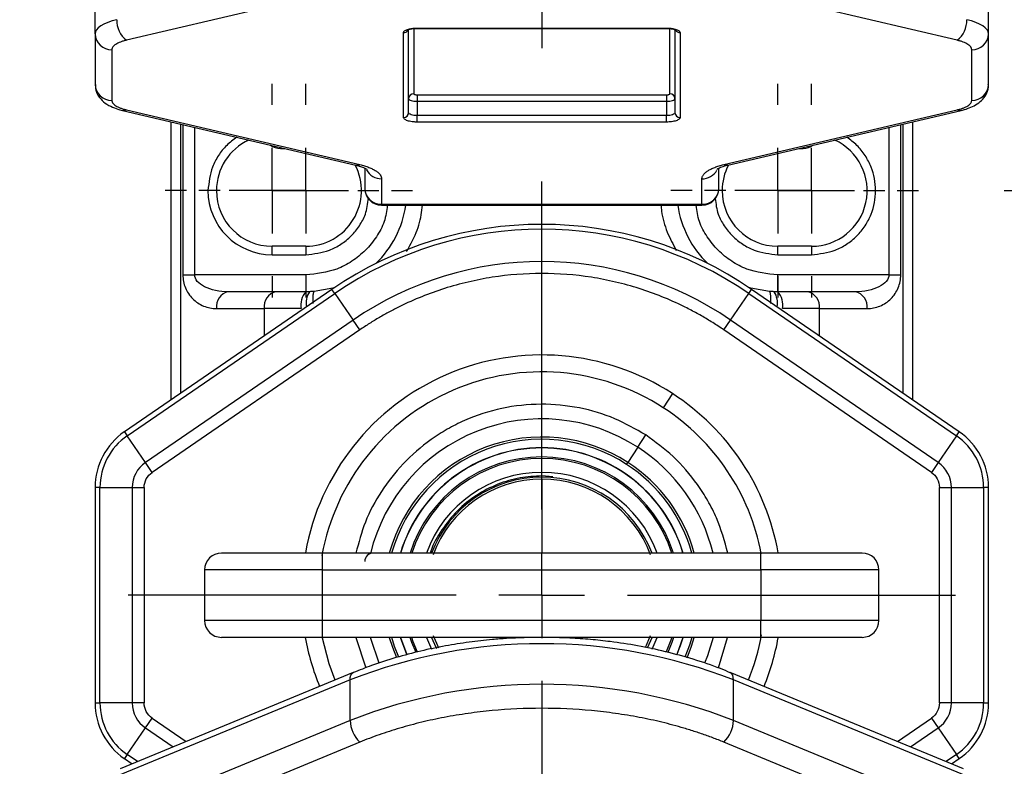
# Model space of a CAD drawing. Header units: millimetres. Extents: x 25 to 1092, y 25 to 838.
# Tile 72 of 81: x 832 to 890, y 458 to 503. Entities that reach past the tile are written whole.
import ezdxf

# ---------------------------------------------------------------- set-up
doc = ezdxf.new("R2010")
doc.units = ezdxf.units.MM
doc.header["$LTSCALE"] = 4
doc.linetypes.add('SLD-Center', pattern=[19.05, 15.24, -1.27, 1.27, -1.27])
doc.linetypes.add('SLD-Solid', pattern=[0])
doc.layers.add('CENTER', color=40, linetype='SLD-Center')
doc.layers.add('DIMENSIONS', color=140, linetype='SLD-Solid', lineweight=25)
doc.layers.add('TEXT', color=140, linetype='SLD-Solid', lineweight=25)
doc.styles.add('SLDTEXTSTYLE0', font='VERDANA.TTF')
doc.styles.get("Standard").update_dxf_attribs({"font": 'VERDANA.TTF'})
doc.dimstyles.new('SLDDIMSTYLE1', dxfattribs={"dimtxt": 8.632031, "dimasz": 13.208, "dimexe": 0, "dimexo": 0.0625, "dimgap": 2.158008, "dimtad": 0, "dimtih": 1, "dimtoh": 1, "dimrnd": 1e-09, "dimzin": 4, "dimdsep": 46, "dimtxsty": 'SLDTEXTSTYLE0', "dimsah": 1, "dimcen": 0.09, "dimadec": 0, "dimazin": 1, "dimtfac": 1, "dimtofl": 0, "dimtmove": 0, "dimatfit": 3, "dimfxl": 0, "dimfrac": 2, "dimtolj": 1, "dimtzin": 12, "dimarcsym": 0})
doc.dimstyles.new('SLDDIMSTYLE3', dxfattribs={"dimtxt": 0.18, "dimasz": 13.208, "dimexe": 0, "dimexo": 0.0625, "dimgap": 0, "dimtad": 0, "dimtih": 1, "dimtoh": 1, "dimdec": 0, "dimrnd": 1e-09, "dimzin": 0, "dimdsep": 46, "dimtxsty": 'Standard', "dimsah": 1, "dimcen": 0.09, "dimadec": 0, "dimazin": 0, "dimtfac": 13.208, "dimtdec": 0, "dimtofl": 0, "dimtmove": 0, "dimatfit": 3, "dimfxl": 0, "dimfrac": 2, "dimtolj": 1, "dimtzin": 0, "dimarcsym": 0})

# ---------------------------------------------------------------- blocks, each defined once
blk = doc.blocks.new('_D_3')
at = {"layer": 'DIMENSIONS'}
for p, q in [((879.097, 599.437), (994.669, 599.437)), ((981.969, 599.437), (981.969, 562.449)), ((969.144, 546.797), (966.245, 546.797)), ((966.245, 546.797), (966.245, 533.078)), ((994.795, 546.797), (997.693, 546.797)), ((997.693, 546.797), (997.693, 533.078)), ((966.245, 533.078), (969.144, 533.078)), ((997.693, 533.078), (994.795, 533.078)), ((981.969, 492.437), (981.969, 531.146)), ((889.937, 492.437), (994.669, 492.437))]:
    blk.add_line(p, q, dxfattribs=at)
for points in [[(981.969, 599.437), (979.937, 586.229), (984.001, 586.229)], [(981.969, 492.437), (984.001, 505.645), (979.937, 505.645)]]:
    blk.add_solid(points, dxfattribs=at)
at = {"layer": 'DIMENSIONS', "char_height": 8.4667, "attachment_point": 1, "style": 'SLDTEXTSTYLE0'}
for s, insert in [('107.0', (965.553, 559.484)), ('4.21', (969.144, 543.832))]:
    blk.add_mtext(s, dxfattribs=dict(at, insert=insert))
blk = doc.blocks.new('_D_4')
at = {"layer": 'DIMENSIONS'}
for p, q in [((879.097, 599.437), (1031.092, 599.437)), ((1018.392, 599.437), (1018.392, 538.67)), ((1005.566, 523.018), (1002.668, 523.018)), ((1002.668, 523.018), (1002.668, 509.299)), ((1031.217, 523.018), (1034.116, 523.018)), ((1034.116, 523.018), (1034.116, 509.299)), ((1002.668, 509.299), (1005.566, 509.299)), ((1034.116, 509.299), (1031.217, 509.299)), ((1018.392, 468.437), (1018.392, 507.367)), ((892.137, 468.437), (1031.092, 468.437))]:
    blk.add_line(p, q, dxfattribs=at)
for points in [[(1018.392, 599.437), (1016.36, 586.229), (1020.424, 586.229)], [(1018.392, 468.437), (1020.424, 481.645), (1016.36, 481.645)]]:
    blk.add_solid(points, dxfattribs=at)
at = {"layer": 'DIMENSIONS', "char_height": 8.4667, "attachment_point": 1, "style": 'SLDTEXTSTYLE0'}
for s, insert in [('131.0', (1001.976, 535.704)), ('5.16', (1005.566, 520.053))]:
    blk.add_mtext(s, dxfattribs=dict(at, insert=insert))
blk = doc.blocks.new('_D_5')
at = {"layer": 'DIMENSIONS'}
for p, q in [((879.097, 599.437), (1071.421, 599.437)), ((1058.721, 599.437), (1058.721, 510.816)), ((1045.896, 495.164), (1042.997, 495.164)), ((1042.997, 495.164), (1042.997, 481.445)), ((1071.547, 495.164), (1074.445, 495.164)), ((1074.445, 495.164), (1074.445, 481.445)), ((1042.997, 481.445), (1045.896, 481.445)), ((1074.445, 481.445), (1071.547, 481.445)), ((1058.721, 435.472), (1058.721, 479.513)), ((877.097, 435.472), (1071.421, 435.472))]:
    blk.add_line(p, q, dxfattribs=at)
for points in [[(1058.721, 599.437), (1056.689, 586.229), (1060.753, 586.229)], [(1058.721, 435.472), (1060.753, 448.68), (1056.689, 448.68)]]:
    blk.add_solid(points, dxfattribs=at)
at = {"layer": 'DIMENSIONS', "char_height": 8.4667, "attachment_point": 1, "style": 'SLDTEXTSTYLE0'}
for s, insert in [('164.0', (1042.305, 507.85)), ('6.46', (1045.896, 492.199))]:
    blk.add_mtext(s, dxfattribs=dict(at, insert=insert))
blk = doc.blocks.new('SW_CENTERMARKSYMBOL_0')
at = {"layer": 'CENTER', "color": 0}
for p, q in [((0, 5.08), (0, 24.54)), ((0, 0), (0, 2.54)), ((-5.08, 0), (-24.54, 0)), ((0, 0), (-2.54, 0)), ((0, 0), (0, -2.54)), ((0, 0), (2.54, 0)), ((5.08, 0), (24.54, 0)), ((0, -5.08), (0, -24.54))]:
    blk.add_line(p, q, dxfattribs=at)
blk = doc.blocks.new('SW_CENTERMARKSYMBOL_1')
at = {"layer": 'CENTER', "color": 0}
for p, q in [((0, 5.08), (0, 24.54)), ((0, 0), (0, 2.54)), ((-5.08, 0), (-24.54, 0)), ((0, 0), (-2.54, 0)), ((0, 0), (0, -2.54)), ((0, 0), (2.54, 0)), ((5.08, 0), (24.54, 0)), ((0, -5.08), (0, -24.54))]:
    blk.add_line(p, q, dxfattribs=at)
blk = doc.blocks.new('SW_CENTERMARKSYMBOL_2')
at = {"layer": 'CENTER', "color": 0}
for p, q in [((0, 5.08), (0, 6.34)), ((0, 0), (0, 2.54)), ((-5.08, 0), (-6.34, 0)), ((0, 0), (-2.54, 0)), ((0, 0), (0, -2.54)), ((0, 0), (2.54, 0)), ((5.08, 0), (6.34, 0)), ((0, -5.08), (0, -6.34))]:
    blk.add_line(p, q, dxfattribs=at)
blk = doc.blocks.new('SW_CENTERMARKSYMBOL_3')
at = {"layer": 'CENTER', "color": 0}
for p, q in [((0, 5.08), (0, 6.34)), ((0, 0), (0, 2.54)), ((-5.08, 0), (-6.34, 0)), ((0, 0), (-2.54, 0)), ((0, 0), (0, -2.54)), ((0, 0), (2.54, 0)), ((5.08, 0), (6.34, 0)), ((0, -5.08), (0, -6.34))]:
    blk.add_line(p, q, dxfattribs=at)
blk = doc.blocks.new('SW_CENTERMARKSYMBOL_4')
at = {"layer": 'CENTER', "color": 0}
for p, q in [((0, 5.08), (0, 6.34)), ((0, 0), (0, 2.54)), ((-5.08, 0), (-6.34, 0)), ((0, 0), (-2.54, 0)), ((0, 0), (0, -2.54)), ((0, 0), (2.54, 0)), ((5.08, 0), (6.34, 0)), ((0, -5.08), (0, -6.34))]:
    blk.add_line(p, q, dxfattribs=at)
blk = doc.blocks.new('SW_CENTERMARKSYMBOL_5')
at = {"layer": 'CENTER', "color": 0}
for p, q in [((0, 5.08), (0, 6.34)), ((0, 0), (0, 2.54)), ((-5.08, 0), (-6.34, 0)), ((0, 0), (-2.54, 0)), ((0, 0), (0, -2.54)), ((0, 0), (2.54, 0)), ((5.08, 0), (6.34, 0)), ((0, -5.08), (0, -6.34))]:
    blk.add_line(p, q, dxfattribs=at)

msp = doc.modelspace()

# ---------------------------------------------------------------- linework, layer by layer
for p, q in [((836.017, 501.738), (836.017, 504.56)), ((851.717, 504.607), (837.881, 501.357)), ((887.154, 501.357), (873.318, 504.607)), ((889.017, 501.738), (889.017, 504.56)), ((836.017, 501.738), (836.017, 498.729)), ((854.317, 496.778), (854.317, 501.809)), ((854.617, 497.06), (854.617, 501.987)), ((854.917, 502.052), (854.917, 498.188)), ((855.117, 502.081), (869.917, 502.081)), ((855.117, 502.081), (855.117, 502.063)), ((855.117, 502.063), (869.917, 502.063)), ((869.917, 502.081), (869.917, 502.063)), ((870.117, 498.188), (870.117, 502.051)), ((870.417, 501.987), (870.417, 497.06)), ((870.717, 501.809), (870.717, 496.778)), ((889.017, 498.729), (889.017, 501.738)), ((837.017, 500.798), (837.017, 497.788)), ((888.017, 497.788), (888.017, 500.798)), ((855.117, 498.12), (869.917, 498.12)), ((855.117, 498.12), (855.117, 497.736)), ((855.117, 497.736), (855.117, 496.89)), ((855.117, 497.736), (869.917, 497.736)), ((869.917, 498.12), (869.917, 497.736)), ((869.917, 497.736), (869.917, 496.89)), ((837.652, 497.196), (851.488, 493.946)), ((837.881, 497.229), (851.717, 493.979)), ((873.318, 493.979), (887.154, 497.229)), ((873.546, 493.946), (887.383, 497.196)), ((840.517, 496.523), (840.517, 480.024)), ((855.117, 496.506), (855.117, 496.89)), ((869.917, 496.89), (855.117, 496.89)), ((869.917, 496.506), (855.117, 496.506)), ((869.917, 496.506), (869.917, 496.89)), ((884.517, 480.024), (884.517, 496.523)), ((841.103, 480.426), (841.103, 496.385)), ((841.225, 496.357), (841.225, 487.437)), ((841.932, 487.437), (841.932, 496.191)), ((883.103, 496.191), (883.103, 487.437)), ((883.81, 487.437), (883.81, 496.357)), ((883.932, 496.385), (883.932, 480.426)), ((847.017, 494.996), (847.017, 494.937)), ((847.017, 494.937), (847.271, 494.937)), ((877.764, 494.937), (878.017, 494.937)), ((878.017, 494.937), (878.017, 494.996)), ((852.017, 493.772), (852.017, 492.57)), ((873.017, 492.57), (873.017, 493.772)), ((873.547, 493.946), (873.536, 493.944)), ((853.017, 493.139), (853.017, 491.629)), ((872.017, 491.629), (872.017, 493.139)), ((843.217, 492.437), (842.717, 492.437)), ((873.217, 492.437), (873.009, 492.437)), ((853.017, 491.629), (872.017, 491.629)), ((853.017, 491.57), (853.017, 491.629)), ((853.017, 491.57), (872.017, 491.57)), ((872.017, 491.57), (872.017, 491.629)), ((848.517, 489.137), (846.517, 489.137)), ((846.517, 488.637), (846.517, 489.137)), ((848.517, 489.137), (848.517, 488.637)), ((878.517, 489.137), (876.517, 489.137)), ((876.517, 488.637), (876.517, 489.137)), ((878.517, 489.137), (878.517, 488.637)), ((846.517, 488.637), (848.517, 488.637)), ((876.517, 488.637), (878.517, 488.637)), ((841.225, 487.437), (841.932, 487.437)), ((848.517, 487.437), (841.932, 487.437)), ((848.517, 487.437), (848.517, 486.437)), ((876.517, 486.437), (876.517, 487.437)), ((883.103, 487.437), (876.517, 487.437)), ((883.103, 487.437), (883.81, 487.437)), ((850.072, 486.578), (837.755, 478.128)), ((850.238, 486.337), (850.072, 486.578)), ((874.797, 486.337), (874.963, 486.578)), ((887.28, 478.128), (874.963, 486.578)), ((837.92, 477.887), (850.238, 486.337)), ((846.76, 486.437), (843.932, 486.437)), ((847.11, 486.437), (846.76, 486.437)), ((850.238, 486.337), (851.321, 484.758)), ((873.714, 484.758), (874.797, 486.337)), ((874.797, 486.337), (887.114, 477.887)), ((878.275, 486.437), (877.925, 486.437)), ((881.103, 486.437), (878.275, 486.437)), ((843.225, 485.437), (846.053, 485.437)), ((848.25, 485.437), (846.053, 485.437)), ((846.053, 485.437), (846.053, 483.821)), ((878.982, 485.437), (876.785, 485.437)), ((878.982, 485.437), (881.81, 485.437)), ((878.982, 483.821), (878.982, 485.437)), ((851.321, 484.758), (839.003, 476.308)), ((851.721, 484.175), (851.321, 484.758)), ((873.314, 484.175), (873.714, 484.758)), ((886.032, 476.308), (873.714, 484.758)), ((851.721, 484.175), (839.403, 475.725)), ((885.632, 475.725), (873.314, 484.175)), ((870.268, 480.394), (869.724, 479.555)), ((837.755, 478.128), (837.92, 477.887)), ((839.003, 476.308), (837.92, 477.887)), ((868.208, 477.215), (868.679, 477.942)), ((887.114, 477.887), (886.032, 476.308)), ((887.114, 477.887), (887.28, 478.128)), ((862.517, 477.175), (862.517, 477.187)), ((862.517, 476.637), (862.517, 477.175)), ((868.208, 477.215), (867.622, 476.311)), ((862.517, 476.549), (862.517, 476.637)), ((839.403, 475.725), (839.003, 476.308)), ((862.517, 475.725), (862.517, 476.549)), ((867.549, 476.199), (867.622, 476.311)), ((886.032, 476.308), (885.632, 475.725)), ((862.517, 475.512), (862.517, 475.725)), ((863.166, 475.453), (862.517, 475.512)), ((836.017, 474.83), (836.017, 462.043)), ((836.31, 474.83), (836.017, 474.83)), ((836.31, 462.043), (836.31, 474.83)), ((836.31, 474.83), (838.225, 474.83)), ((838.225, 474.83), (838.225, 462.043)), ((838.225, 474.83), (838.932, 474.83)), ((838.932, 474.83), (838.932, 462.043)), ((862.517, 475.32), (862.517, 470.937)), ((886.103, 462.043), (886.103, 474.83)), ((886.103, 474.83), (886.81, 474.83)), ((886.81, 462.043), (886.81, 474.83)), ((886.81, 474.83), (888.725, 474.83)), ((888.725, 474.83), (888.725, 462.043)), ((889.017, 474.83), (888.725, 474.83)), ((889.017, 462.043), (889.017, 474.83)), ((849.517, 469.937), (849.517, 470.937)), ((875.517, 470.937), (849.517, 470.937)), ((875.517, 469.937), (875.517, 470.937)), ((849.517, 469.937), (842.517, 469.937)), ((842.517, 469.937), (842.517, 466.937)), ((849.517, 469.937), (875.517, 469.937)), ((849.517, 466.937), (849.517, 469.937)), ((882.517, 469.937), (875.517, 469.937)), ((875.517, 469.937), (875.517, 466.937)), ((882.517, 466.937), (882.517, 469.937)), ((849.517, 466.937), (842.517, 466.937)), ((849.517, 465.937), (849.517, 466.937)), ((875.517, 466.937), (849.517, 466.937)), ((875.517, 465.937), (875.517, 466.937)), ((882.517, 466.937), (875.517, 466.937)), ((875.517, 465.937), (849.517, 465.937)), ((851.484, 465.937), (852.07, 464.128)), ((855.672, 465.937), (855.972, 465.233)), ((856.065, 466.041), (856.386, 465.309)), ((868.662, 465.335), (868.97, 466.041)), ((869.068, 465.242), (869.363, 465.937)), ((872.99, 464.123), (873.541, 465.937)), ((851.336, 463.848), (837.499, 458.14)), ((887.536, 458.14), (873.699, 463.848)), ((851.149, 463.415), (837.312, 457.707)), ((851.149, 461.009), (851.149, 463.415)), ((873.886, 461.009), (873.886, 463.415)), ((887.723, 457.707), (873.886, 463.415)), ((836.017, 462.043), (836.31, 462.043)), ((838.225, 462.043), (836.31, 462.043)), ((838.932, 462.043), (838.225, 462.043)), ((886.81, 462.043), (886.103, 462.043)), ((888.725, 462.043), (886.81, 462.043)), ((888.725, 462.043), (889.017, 462.043)), ((851.149, 461.009), (837.312, 455.3)), ((839.003, 460.565), (839.403, 461.148)), ((839.403, 461.148), (841.426, 459.76)), ((887.723, 455.3), (873.886, 461.009)), ((883.608, 459.76), (885.632, 461.148)), ((885.632, 461.148), (886.032, 460.565)), ((837.92, 458.987), (839.003, 460.565)), ((839.003, 460.565), (840.646, 459.438)), ((884.389, 459.438), (886.032, 460.565)), ((886.032, 460.565), (887.114, 458.987)), ((851.717, 459.715), (837.881, 454.007)), ((887.154, 454.007), (873.318, 459.715)), ((837.92, 458.987), (837.755, 458.745)), ((837.755, 458.745), (838.21, 458.433)), ((838.533, 458.566), (837.92, 458.987)), ((887.114, 458.987), (886.502, 458.566)), ((886.825, 458.433), (887.28, 458.745)), ((887.28, 458.745), (887.114, 458.987))]:
    msp.add_line(p, q)
at = {"flags": 128}
for points in [[(837.312, 502.577), (837.027, 502.501), (836.771, 502.414), (836.548, 502.317), (836.361, 502.212), (836.212, 502.1), (836.105, 501.982), (836.039, 501.861), (836.017, 501.738)], [(889.017, 501.738), (888.996, 501.861), (888.93, 501.982), (888.823, 502.1), (888.674, 502.212), (888.487, 502.317), (888.264, 502.414), (888.008, 502.501), (887.723, 502.577)], [(854.617, 497.906), (854.627, 497.873), (854.655, 497.841), (854.702, 497.812), (854.764, 497.786), (854.84, 497.765), (854.926, 497.749), (855.02, 497.739), (855.117, 497.736)], [(869.917, 497.736), (870.015, 497.739), (870.109, 497.749), (870.195, 497.765), (870.271, 497.786), (870.333, 497.812), (870.379, 497.841), (870.408, 497.873), (870.417, 497.906)], [(855.117, 496.89), (855.02, 496.893), (854.926, 496.903), (854.84, 496.918), (854.764, 496.94), (854.702, 496.965), (854.655, 496.995), (854.627, 497.027), (854.617, 497.06)], [(870.417, 497.06), (870.408, 497.027), (870.379, 496.995), (870.333, 496.965), (870.271, 496.94), (870.195, 496.918), (870.109, 496.903), (870.015, 496.893), (869.917, 496.89)], [(851.722, 493.978), (851.721, 493.978), (851.721, 493.978), (851.72, 493.979), (851.72, 493.979), (851.719, 493.979), (851.718, 493.979), (851.718, 493.979), (851.717, 493.979)], [(873.318, 493.979), (873.317, 493.979), (873.317, 493.979), (873.316, 493.979), (873.315, 493.979), (873.315, 493.979), (873.314, 493.978), (873.313, 493.978), (873.313, 493.978)], [(850.232, 486.687), (850.114, 486.653), (849.018, 486.458)], [(876.017, 486.458), (874.921, 486.653), (874.803, 486.687)], [(850.26, 463.405), (849.91, 464.36), (849.498, 465.974)], [(852.863, 464.409), (852.375, 465.872), (852.352, 465.965)], [(853.473, 465.937), (853.653, 465.358), (853.896, 464.732)], [(854.028, 464.764), (853.78, 465.402), (853.612, 465.937)], [(854.132, 465.937), (854.504, 464.922), (854.513, 464.903)], [(854.532, 464.89), (854.515, 464.927), (854.145, 465.937)], [(855.058, 465.032), (854.812, 465.632), (854.708, 465.937)], [(855.144, 465.055), (854.895, 465.662), (854.8, 465.937)], [(855.979, 465.937), (856.232, 465.356), (856.267, 465.284)], [(868.78, 465.309), (868.803, 465.356), (869.056, 465.937)], [(870.235, 465.937), (870.14, 465.662), (869.898, 465.07)], [(870.327, 465.937), (870.223, 465.632), (869.984, 465.047)], [(870.89, 465.937), (870.519, 464.927), (870.506, 464.897)], [(870.522, 464.902), (870.74, 465.444), (870.903, 465.937)], [(871.423, 465.937), (871.277, 465.465), (871.002, 464.753)], [(871.133, 464.718), (871.404, 465.422), (871.562, 465.937)], [(872.676, 465.937), (872.342, 464.843), (872.169, 464.402)], [(851.149, 463.415), (851.16, 463.562), (851.192, 463.685), (851.244, 463.778), (851.315, 463.839), (851.34, 463.85)], [(873.886, 463.415), (873.875, 463.562), (873.843, 463.685), (873.79, 463.778), (873.72, 463.839), (873.692, 463.851)]]:
    msp.add_lwpolyline(points, dxfattribs=at)
for centre, radius, start, end in [((838.733, 502.497), 1.423, 176.75593, 233.20435), ((886.302, 502.497), 1.423, 306.79565, 3.24407), ((836.989, 501.769), 0.972, 181.8119, 271.70396), ((854.321, 502.112), 0.303, 269.27209, 327.49031), ((870.713, 502.111), 0.302, 209.9411, 270.77186), ((888.046, 501.769), 0.972, 268.29604, 358.1881), ((836.989, 498.76), 0.972, 181.8119, 271.70396), ((854.909, 497.897), 0.291, 88.29604, 178.1881), ((870.126, 497.897), 0.291, 1.8119, 91.70396), ((888.046, 498.76), 0.972, 268.29604, 358.1881), ((837.722, 497.518), 0.329, 258.21479, 298.78619), ((854.326, 497.069), 0.291, 268.29604, 358.1881), ((870.709, 497.069), 0.291, 181.8119, 271.70396), ((887.313, 497.518), 0.329, 241.21162, 281.83507), ((846.517, 492.437), 3.3, 114.62236, 180), ((878.517, 492.437), 3.3, 270, 65.37764), ((847.017, 495.937), 1, 233.06072, 270), ((878.017, 495.937), 1, 270, 306.93928), ((848.517, 492.437), 3.3, 270, 27.41031), ((851.559, 494.267), 0.329, 257.64458, 298.81096), ((851.563, 494.267), 0.329, 258.53181, 298.79056), ((853.003, 494.144), 1.005, 208.06299, 270.8042), ((872.031, 494.145), 1.006, 269.22247, 330.38926), ((876.517, 492.437), 3.3, 152.58969, 180), ((873.471, 494.267), 0.329, 241.21739, 281.28975), ((873.476, 494.267), 0.329, 241.18903, 282.35543), ((846.517, 492.437), 3.3, 180, 270), ((853.017, 492.57), 1, 180, 270), ((852.989, 492.601), 0.972, 181.8119, 271.70396), ((872.017, 492.57), 1, 270, 0), ((872.046, 492.601), 0.972, 268.29604, 358.1881), ((876.517, 492.437), 3.3, 180, 270), ((848.517, 492.437), 6, 313.90745, 351.69347), ((876.517, 492.437), 6, 188.30653, 226.09255), ((862.517, 468.437), 22, 55.54991, 124.45009), ((862.517, 468.437), 21.707, 55.54991, 124.45009), ((862.517, 468.437), 19.793, 55.54991, 124.45009), ((844.108, 485.562), 0.893, 101.42175, 188.04947), ((846.937, 485.562), 0.893, 101.42175, 188.04947), ((849.384, 485.669), 1.158, 138.45819, 191.56129), ((849.828, 485.762), 1.291, 148.30266, 189.9848), ((875.207, 485.762), 1.291, 350.0152, 31.69734), ((875.651, 485.669), 1.158, 348.43871, 41.54181), ((878.098, 485.562), 0.893, 351.95053, 78.57825), ((880.926, 485.562), 0.893, 351.95053, 78.57825), ((862.517, 468.437), 14.25, 57.04914, 169.81329), ((862.517, 468.437), 13.25, 57.04914, 169.76789), ((862.517, 468.437), 14.25, 10.14587, 57.04914), ((862.517, 468.437), 13.25, 10.71286, 57.04914), ((862.517, 468.437), 10.461, 57.04914, 166.33199), ((840.017, 474.83), 4, 124.45009, 180), ((840.017, 474.83), 3.707, 124.45009, 180), ((862.517, 468.437), 9.384, 57.04914, 164.54915), ((885.017, 474.83), 3.707, 0, 55.54991), ((885.017, 474.83), 4, 0, 55.54991), ((862.517, 468.437), 9.25, 57.04914, 164.31965), ((862.517, 468.437), 8.75, 90, 163.39845), ((862.517, 468.437), 8.738, 90, 163.37485), ((862.517, 468.437), 8.75, 16.60155, 90), ((862.517, 468.437), 8.738, 16.62515, 90), ((862.517, 468.437), 10.461, 13.82608, 57.04914), ((862.517, 468.437), 8.2, 90, 162.24917), ((862.517, 468.437), 8.2, 17.75083, 90), ((840.017, 474.83), 1.793, 124.45009, 180), ((862.517, 468.437), 8.112, 90, 162.05039), ((862.517, 468.437), 8.112, 17.94961, 90), ((862.517, 468.437), 9.25, 15.68035, 57.04914), ((862.517, 468.437), 9.384, 15.45085, 57.04914), ((885.017, 474.83), 1.793, 0, 55.54991), ((862.517, 468.437), 7.288, 90, 159.93806), ((862.517, 468.437), 7, 90, 159.07517), ((862.517, 468.437), 7.288, 20.06194, 90), ((862.517, 468.437), 7, 20.92483, 90), ((862.517, 468.437), 6.883, 90, 159.6333), ((862.517, 468.437), 6.883, 20.3667, 90), ((843.517, 469.937), 1, 90, 180), ((852.517, 470.437), 0.5, 90, 180), ((881.517, 469.937), 1, 0, 90), ((843.517, 466.937), 1, 180, 270), ((881.517, 466.937), 1, 270, 0), ((862.517, 468.437), 13.25, 337.68014, 349.76789), ((862.517, 468.437), 14.25, 190.14587, 202.32687), ((862.517, 434.352), 31.208, 68.63573, 111.36427), ((862.517, 468.437), 14.25, 337.67313, 349.81329), ((862.517, 431.946), 31.208, 68.63573, 111.36427), ((840.017, 462.043), 4, 180, 235.54991), ((840.017, 462.043), 3.707, 180, 235.54991), ((840.017, 462.043), 1.793, 180, 235.54991), ((885.017, 462.043), 1.793, 304.45009, 0), ((885.017, 462.043), 3.707, 304.45009, 0), ((885.017, 462.043), 4, 304.45009, 0), ((853.04, 461.068), 1.892, 181.80245, 225.6472), ((871.995, 461.068), 1.892, 314.3528, 358.19755)]:
    msp.add_arc(centre, radius, start, end)
for points, knots in [([(854.317, 501.809), (854.318, 501.817), (854.319, 501.834), (854.33, 501.86), (854.348, 501.885), (854.382, 501.918), (854.444, 501.959), (854.548, 502.002), (854.675, 502.038), (854.817, 502.063), (854.967, 502.078), (855.067, 502.08), (855.117, 502.081)], [0, 0, 0, 0, 0.060243, 0.119999, 0.179808, 0.240207, 0.369955, 0.500129, 0.629877, 0.760052, 0.879922, 1, 1, 1, 1]), ([(854.571, 501.965), (854.57, 501.965), (854.567, 501.961), (854.594, 501.98), (854.661, 502.005), (854.758, 502.03), (854.879, 502.05), (855.002, 502.061), (855.086, 502.062), (855.117, 502.063)], [0, 0, 0, 0, 0.029951, 0.181924, 0.357092, 0.519999, 0.68093, 0.881202, 1, 1, 1, 1]), ([(869.917, 502.081), (869.943, 502.081), (869.993, 502.08), (870.067, 502.076), (870.141, 502.07), (870.24, 502.059), (870.36, 502.038), (870.487, 502.002), (870.591, 501.959), (870.664, 501.911), (870.709, 501.86), (870.715, 501.826), (870.717, 501.809)], [0, 0, 0, 0, 0.060243, 0.119999, 0.179808, 0.240207, 0.369955, 0.500129, 0.629877, 0.760052, 0.879922, 1, 1, 1, 1]), ([(869.917, 502.063), (869.998, 502.06), (870.109, 502.057), (870.247, 502.036), (870.338, 502.015), (870.414, 501.991), (870.459, 501.969), (870.464, 501.965), (870.466, 501.963)], [0, 0, 0, 0, 0.301758, 0.413891, 0.583459, 0.73805, 0.878777, 1, 1, 1, 1]), ([(837.881, 501.357), (837.848, 501.349), (837.784, 501.334), (837.693, 501.308), (837.606, 501.28), (837.495, 501.24), (837.369, 501.186), (837.242, 501.115), (837.141, 501.038), (837.07, 500.959), (837.025, 500.879), (837.02, 500.825), (837.017, 500.798)], [0, 0, 0, 0, 0.061656, 0.123126, 0.18463, 0.246385, 0.373086, 0.500054, 0.626754, 0.753722, 0.876795, 1, 1, 1, 1]), ([(888.017, 500.798), (888.017, 500.811), (888.015, 500.838), (888.004, 500.879), (887.987, 500.919), (887.954, 500.972), (887.894, 501.038), (887.793, 501.114), (887.666, 501.186), (887.515, 501.251), (887.346, 501.309), (887.218, 501.341), (887.154, 501.357)], [0, 0, 0, 0, 0.061656, 0.123126, 0.18463, 0.246385, 0.373086, 0.500054, 0.626754, 0.753722, 0.876795, 1, 1, 1, 1]), ([(836.04, 498.725), (836.04, 498.615), (836.041, 498.339), (836.265, 497.94), (836.615, 497.606), (837.03, 497.387), (837.384, 497.259), (837.599, 497.212), (837.656, 497.199)], [0, 0, 0, 0, 0.128279, 0.32147, 0.528873, 0.746698, 0.932885, 1, 1, 1, 1]), ([(854.917, 498.188), (854.918, 498.184), (854.919, 498.175), (854.931, 498.162), (854.95, 498.15), (854.983, 498.137), (855.038, 498.123), (855.091, 498.121), (855.117, 498.12)], [0, 0, 0, 0, 0.1272, 0.249746, 0.3727, 0.501075, 0.749743, 1, 1, 1, 1]), ([(869.917, 498.12), (869.931, 498.121), (869.957, 498.121), (869.994, 498.125), (870.029, 498.131), (870.069, 498.143), (870.11, 498.161), (870.115, 498.179), (870.117, 498.188)], [0, 0, 0, 0, 0.1272, 0.249746, 0.3727, 0.501075, 0.749743, 1, 1, 1, 1]), ([(887.379, 497.199), (887.412, 497.205), (887.59, 497.241), (887.886, 497.342), (888.266, 497.516), (888.612, 497.767), (888.88, 498.12), (889.025, 498.467), (889.002, 498.672), (888.996, 498.724)], [0, 0, 0, 0, 0.037884, 0.206198, 0.386995, 0.577648, 0.757963, 0.938145, 1, 1, 1, 1]), ([(837.017, 497.788), (837.018, 497.775), (837.019, 497.748), (837.03, 497.708), (837.048, 497.668), (837.081, 497.614), (837.141, 497.548), (837.242, 497.472), (837.369, 497.4), (837.52, 497.336), (837.689, 497.277), (837.817, 497.245), (837.881, 497.229)], [0, 0, 0, 0, 0.061656, 0.1231264, 0.1846299, 0.2463852, 0.3730858, 0.5000535, 0.6267542, 0.7537219, 0.8767948, 1, 1, 1, 1]), ([(887.154, 497.229), (887.187, 497.237), (887.251, 497.253), (887.342, 497.279), (887.429, 497.306), (887.54, 497.346), (887.666, 497.4), (887.793, 497.472), (887.894, 497.548), (887.965, 497.627), (888.009, 497.708), (888.015, 497.761), (888.017, 497.788)], [0, 0, 0, 0, 0.061656, 0.123126, 0.18463, 0.246385, 0.373086, 0.500054, 0.626754, 0.753722, 0.876795, 1, 1, 1, 1]), ([(855.117, 496.506), (855.092, 496.506), (855.042, 496.506), (854.967, 496.51), (854.894, 496.516), (854.795, 496.528), (854.675, 496.549), (854.548, 496.584), (854.444, 496.627), (854.371, 496.676), (854.325, 496.726), (854.32, 496.76), (854.317, 496.778)], [0, 0, 0, 0, 0.060243, 0.119999, 0.179808, 0.240207, 0.369955, 0.500129, 0.629877, 0.760052, 0.879922, 1, 1, 1, 1]), ([(870.717, 496.778), (870.717, 496.769), (870.715, 496.752), (870.704, 496.727), (870.687, 496.702), (870.653, 496.668), (870.591, 496.627), (870.487, 496.584), (870.36, 496.549), (870.218, 496.524), (870.068, 496.508), (869.968, 496.507), (869.917, 496.506)], [0, 0, 0, 0, 0.060243, 0.119999, 0.179808, 0.240207, 0.369955, 0.500129, 0.629877, 0.760052, 0.879922, 1, 1, 1, 1]), ([(844.424, 495.606), (844.218, 495.453), (843.802, 495.144), (843.321, 494.533), (842.846, 493.651), (842.768, 492.915), (842.717, 492.437)], [0, 0, 0, 0, 0.204456, 0.413906, 0.619003, 1, 1, 1, 1]), ([(878.517, 488.637), (878.995, 488.687), (879.731, 488.766), (880.616, 489.239), (881.224, 489.73), (881.717, 490.339), (882.176, 491.223), (882.409, 492.436), (882.177, 493.651), (881.716, 494.533), (881.232, 495.144), (880.816, 495.453), (880.611, 495.606)], [0, 0, 0, 0, 0.147041, 0.226196, 0.307031, 0.387866, 0.46702, 0.614062, 0.761103, 0.840258, 0.921093, 1, 1, 1, 1]), ([(851.487, 493.943), (851.556, 493.927), (851.735, 493.886), (851.949, 493.807), (852.105, 493.736), (852.163, 493.687), (852.152, 493.699), (852.151, 493.7)], [0, 0, 0, 0, 0.176317, 0.456749, 0.721239, 0.968606, 1, 1, 1, 1]), ([(851.722, 493.978), (851.77, 493.966), (851.867, 493.943), (852.004, 493.904), (852.134, 493.862), (852.301, 493.803), (852.49, 493.721), (852.68, 493.614), (852.832, 493.5), (852.938, 493.381), (853.005, 493.26), (853.013, 493.179), (853.017, 493.139)], [0, 0, 0, 0, 0.061672, 0.123147, 0.184645, 0.246383, 0.37313, 0.500054, 0.6268, 0.753725, 0.876818, 1, 1, 1, 1]), ([(872.017, 493.139), (872.018, 493.159), (872.02, 493.2), (872.037, 493.26), (872.063, 493.32), (872.113, 493.4), (872.203, 493.5), (872.354, 493.614), (872.545, 493.721), (872.771, 493.818), (873.026, 493.906), (873.217, 493.954), (873.313, 493.978)], [0, 0, 0, 0, 0.061672, 0.123147, 0.184645, 0.246383, 0.37313, 0.500054, 0.6268, 0.753725, 0.876818, 1, 1, 1, 1]), ([(872.89, 493.704), (872.892, 493.706), (872.898, 493.712), (873.058, 493.799), (873.285, 493.884), (873.49, 493.93), (873.549, 493.943)], [0, 0, 0, 0, 0.197032, 0.482924, 0.851423, 1, 1, 1, 1]), ([(848.517, 488.637), (848.995, 488.687), (849.731, 488.766), (850.615, 489.239), (851.225, 489.73), (851.712, 490.339), (852.126, 491.083), (852.193, 491.662), (852.231, 491.984)], [0, 0, 0, 0, 0.259583, 0.399321, 0.542024, 0.684728, 0.824466, 1, 1, 1, 1]), ([(872.805, 491.977), (872.843, 491.657), (872.91, 491.081), (873.323, 490.339), (873.81, 489.73), (874.42, 489.239), (875.304, 488.766), (876.039, 488.687), (876.517, 488.637)], [0, 0, 0, 0, 0.174523, 0.314433, 0.457311, 0.600189, 0.740099, 1, 1, 1, 1]), ([(853.352, 491.57), (853.311, 491.239), (853.228, 490.571), (852.719, 489.678), (852.081, 488.875), (851.278, 488.23), (850.114, 487.606), (849.146, 487.504), (848.517, 487.437)], [0, 0, 0, 0, 0.142782, 0.288071, 0.436443, 0.584816, 0.730105, 1, 1, 1, 1]), ([(854.498, 488.83), (854.677, 489.149), (855.06, 489.834), (855.359, 490.775), (855.419, 491.381), (855.438, 491.57)], [0, 0, 0, 0, 0.37508, 0.805056, 1, 1, 1, 1]), ([(869.593, 491.57), (869.602, 491.453), (869.641, 490.909), (869.917, 489.983), (870.306, 489.246), (870.496, 488.888)], [0, 0, 0, 0, 0.122856, 0.573702, 1, 1, 1, 1]), ([(876.517, 487.437), (875.888, 487.504), (874.921, 487.606), (873.757, 488.23), (872.954, 488.875), (872.316, 489.678), (871.807, 490.571), (871.724, 491.239), (871.683, 491.57)], [0, 0, 0, 0, 0.269895, 0.415184, 0.563557, 0.711929, 0.857218, 1, 1, 1, 1]), ([(841.225, 487.437), (841.225, 487.175), (841.277, 486.913), (841.477, 486.429), (841.625, 486.208), (841.995, 485.837), (842.217, 485.689), (842.701, 485.489), (842.963, 485.437), (843.225, 485.437)], [0, 0, 0, 0, 0.25, 0.25, 0.5, 0.5, 0.75, 0.75, 1, 1, 1, 1]), ([(843.932, 486.437), (843.67, 486.437), (843.408, 486.463), (842.924, 486.563), (842.703, 486.637), (842.332, 486.822), (842.184, 486.933), (841.984, 487.175), (841.932, 487.306), (841.932, 487.437)], [0, 0, 0, 0, 0.25, 0.25, 0.5, 0.5, 0.75, 0.75, 1, 1, 1, 1]), ([(873.314, 484.175), (873.205, 484.249), (872.988, 484.396), (872.656, 484.608), (872.321, 484.814), (871.982, 485.012), (871.638, 485.204), (871.29, 485.388), (870.632, 485.721), (869.643, 486.162), (868.291, 486.647), (866.894, 487.033), (864.973, 487.408), (862.517, 487.599), (860.062, 487.408), (858.141, 487.033), (856.744, 486.647), (855.392, 486.162), (854.313, 485.68), (853.482, 485.253), (852.882, 484.916), (852.293, 484.559), (851.912, 484.303), (851.721, 484.175)], [0, 0, 0, 0, 0.017169, 0.034321, 0.051462, 0.068601, 0.085745, 0.1029, 0.120074, 0.182168, 0.244285, 0.307846, 0.371431, 0.500002, 0.628573, 0.692135, 0.75572, 0.817813, 0.87993, 0.909963, 0.939959, 0.969959, 1, 1, 1, 1]), ([(883.103, 487.437), (883.103, 487.306), (883.051, 487.175), (882.851, 486.933), (882.703, 486.822), (882.332, 486.637), (882.11, 486.563), (881.627, 486.463), (881.365, 486.437), (881.103, 486.437)], [0, 0, 0, 0, 0.25, 0.25, 0.5, 0.5, 0.75, 0.75, 1, 1, 1, 1]), ([(881.81, 485.437), (882.072, 485.437), (882.334, 485.489), (882.818, 485.689), (883.039, 485.837), (883.41, 486.208), (883.558, 486.429), (883.758, 486.913), (883.81, 487.175), (883.81, 487.437)], [0, 0, 0, 0, 0.25, 0.25, 0.5, 0.5, 0.75, 0.75, 1, 1, 1, 1]), ([(849.018, 486.458), (849.013, 486.456), (849.004, 486.454), (848.992, 486.439), (848.982, 486.42), (848.973, 486.395), (848.966, 486.368), (848.959, 486.339), (848.954, 486.311), (848.949, 486.283), (848.942, 486.233), (848.935, 486.15), (848.929, 486.024), (848.928, 485.888), (848.93, 485.789), (848.932, 485.741)], [0, 0, 0, 0, 0.076679, 0.148099, 0.214259, 0.27516, 0.3308, 0.38118, 0.426297, 0.466152, 0.500743, 0.630038, 0.756311, 0.879613, 1, 1, 1, 1]), ([(876.103, 485.741), (876.104, 485.773), (876.106, 485.838), (876.107, 485.932), (876.105, 486.023), (876.102, 486.108), (876.097, 486.187), (876.09, 486.257), (876.079, 486.324), (876.065, 486.388), (876.045, 486.443), (876.027, 486.453), (876.017, 486.458)], [0, 0, 0, 0, 0.079989, 0.161268, 0.243858, 0.327775, 0.413034, 0.499647, 0.584844, 0.696659, 0.835056, 1, 1, 1, 1]), ([(868.679, 477.942), (868.079, 478.287), (866.843, 478.997), (864.729, 479.617), (862.457, 479.844), (860.136, 479.593), (858.28, 478.991), (856.902, 478.297), (855.641, 477.491), (854.27, 476.301), (852.965, 474.631), (851.994, 472.842), (851.656, 471.555), (851.494, 470.937)], [0, 0, 0, 0, 0.095171, 0.196043, 0.301109, 0.408404, 0.5157, 0.568288, 0.6209, 0.721772, 0.816944, 0.912115, 1, 1, 1, 1]), ([(873.551, 470.937), (873.357, 471.644), (873.061, 472.719), (872.376, 474.052), (871.572, 475.311), (870.391, 476.698), (869.238, 477.535), (868.679, 477.942)], [0, 0, 0, 0, 0.250626, 0.381444, 0.512323, 0.763252, 1, 1, 1, 1]), ([(862.517, 475.512), (862.086, 475.49), (861.197, 475.442), (859.878, 475.049), (858.611, 474.395), (857.474, 473.477), (856.577, 472.338), (856.057, 471.465), (855.918, 470.972), (855.908, 470.937)], [0, 0, 0, 0, 0.151361, 0.311788, 0.478884, 0.649527, 0.820169, 0.987266, 1, 1, 1, 1]), ([(849.517, 470.937), (847.926, 470.937), (846.4, 470.937), (844.15, 470.937), (843.517, 470.937), (843.517, 470.937)], [0, 0, 0, 0, 0.5, 0.5, 1, 1, 1, 1]), ([(881.517, 470.937), (881.517, 470.937), (880.885, 470.937), (878.635, 470.937), (877.109, 470.937), (875.517, 470.937)], [0, 0, 0, 0, 0.5, 0.5, 1, 1, 1, 1]), ([(849.517, 465.937), (849.444, 465.937), (849.298, 465.937), (849.079, 465.937), (848.86, 465.937), (848.642, 465.937), (848.307, 465.937), (847.857, 465.937), (847.298, 465.937), (846.753, 465.937), (846.047, 465.937), (845.244, 465.937), (844.593, 465.937), (844.181, 465.937), (843.933, 465.937), (843.742, 465.937), (843.625, 465.937), (843.559, 465.937), (843.524, 465.937), (843.52, 465.937), (843.517, 465.937)], [0, 0, 0, 0, 0.023335, 0.046628, 0.06991, 0.093212, 0.116565, 0.178301, 0.240092, 0.304402, 0.368768, 0.500006, 0.631244, 0.695553, 0.759919, 0.821655, 0.883446, 0.922309, 0.961112, 1, 1, 1, 1]), ([(862.517, 465.935), (861.819, 465.923), (860.839, 465.906), (859.403, 465.793), (858.19, 465.657), (856.77, 465.433), (855.316, 465.131), (853.847, 464.742), (852.506, 464.315), (851.695, 463.985), (851.343, 463.842)], [0, 0, 0, 0, 0.176509, 0.247875, 0.366036, 0.488156, 0.618566, 0.753973, 0.893071, 1, 1, 1, 1]), ([(873.688, 463.838), (873.499, 463.92), (872.806, 464.22), (871.523, 464.643), (869.879, 465.098), (868.228, 465.443), (866.738, 465.672), (865.397, 465.815), (864.042, 465.913), (863.075, 465.927), (862.517, 465.935)], [0, 0, 0, 0, 0.058478, 0.214395, 0.367479, 0.5147, 0.655129, 0.755532, 0.859027, 1, 1, 1, 1]), ([(881.517, 465.937), (881.517, 465.937), (881.515, 465.937), (881.503, 465.937), (881.483, 465.937), (881.455, 465.937), (881.399, 465.937), (881.293, 465.937), (881.102, 465.937), (880.854, 465.937), (880.442, 465.937), (879.79, 465.937), (878.988, 465.937), (878.282, 465.937), (877.737, 465.937), (877.178, 465.937), (876.681, 465.937), (876.248, 465.937), (875.883, 465.937), (875.64, 465.937), (875.517, 465.937)], [0, 0, 0, 0, 0.023335, 0.046628, 0.06991, 0.093212, 0.116565, 0.178301, 0.240092, 0.304402, 0.368768, 0.500006, 0.631244, 0.695553, 0.759919, 0.821655, 0.883446, 0.922309, 0.961112, 1, 1, 1, 1]), ([(873.318, 459.715), (873.209, 459.76), (872.992, 459.848), (872.661, 459.975), (872.326, 460.099), (871.987, 460.218), (871.644, 460.333), (871.296, 460.444), (870.638, 460.643), (869.65, 460.909), (868.297, 461.201), (866.899, 461.432), (864.977, 461.658), (862.517, 461.773), (860.058, 461.658), (858.136, 461.432), (856.738, 461.201), (855.385, 460.909), (854.307, 460.619), (853.476, 460.363), (852.876, 460.16), (852.288, 459.946), (851.908, 459.792), (851.717, 459.715)], [0, 0, 0, 0, 0.017161, 0.034305, 0.051439, 0.06857, 0.085705, 0.102853, 0.120019, 0.182108, 0.244219, 0.307793, 0.37139, 0.500002, 0.628614, 0.692188, 0.755785, 0.817874, 0.879985, 0.910004, 0.939987, 0.969972, 1, 1, 1, 1])]:
    msp.add_open_spline(points, degree=3, knots=knots)
for points in [[(842.717, 492.437), (842.717, 490.339), (844.42, 488.637), (846.517, 488.637)], [(848.517, 486.437), (847.853, 486.437), (847.248, 486.437), (846.76, 486.437)], [(848.729, 486.44), (848.658, 486.438), (848.587, 486.437), (848.517, 486.437)], [(849.018, 486.458), (848.923, 486.45), (848.827, 486.444), (848.729, 486.44)], [(876.306, 486.44), (876.208, 486.444), (876.112, 486.45), (876.017, 486.458)], [(876.517, 486.437), (876.447, 486.437), (876.377, 486.438), (876.306, 486.44)], [(878.275, 486.437), (877.787, 486.437), (877.182, 486.437), (876.517, 486.437)], [(838.932, 474.83), (838.932, 475.188), (839.108, 475.523), (839.403, 475.725)], [(885.632, 475.725), (885.927, 475.523), (886.103, 475.188), (886.103, 474.83)], [(839.403, 461.148), (839.108, 461.351), (838.932, 461.686), (838.932, 462.043)], [(886.103, 462.043), (886.103, 461.686), (885.927, 461.351), (885.632, 461.148)]]:
    msp.add_open_spline(points, degree=3)

# ---------------------------------------------------------------- block references
at = {"layer": 'CENTER'}
for name, p in [('SW_CENTERMARKSYMBOL_1', (862.517, 525.437)), ('SW_CENTERMARKSYMBOL_2', (846.517, 492.437)), ('SW_CENTERMARKSYMBOL_3', (848.517, 492.437)), ('SW_CENTERMARKSYMBOL_4', (876.517, 492.437)), ('SW_CENTERMARKSYMBOL_5', (878.517, 492.437)), ('SW_CENTERMARKSYMBOL_0', (862.517, 468.437))]:
    msp.add_blockref(name, p, dxfattribs=at)

# ---------------------------------------------------------------- dimensions: what is measured, and where the dimension line sits
at = {"layer": 'DIMENSIONS'}
for base, p1, p2, picture, middle in [((1058.7212, 435.4724), (874.0174, 599.4367), (872.0174, 435.4724), '_D_5', (1058.7212, 495.1642)), ((981.969, 492.437), (874.017, 599.437), (884.857, 492.437), '_D_3', (981.969, 546.797)), ((1018.392, 468.437), (874.017, 599.437), (887.057, 468.437), '_D_4', (1018.392, 523.018))]:
    dim = msp.add_linear_dim(base=base, p1=p1, p2=p2, angle=90, dimstyle='SLDDIMSTYLE1', dxfattribs=at)
    dim.commit()
    dim.dimension.update_dxf_attribs({"geometry": picture, "text_midpoint": middle, "dimtype": 160})

# ---------------------------------------------------------------- leaders
at = {"layer": 'TEXT'}
msp.add_leader([(843.217, 547.359), (765.05, 482.112), (751.924, 482.112)], dimstyle='SLDDIMSTYLE3', dxfattribs=at)

doc.saveas('drawing.dxf')
